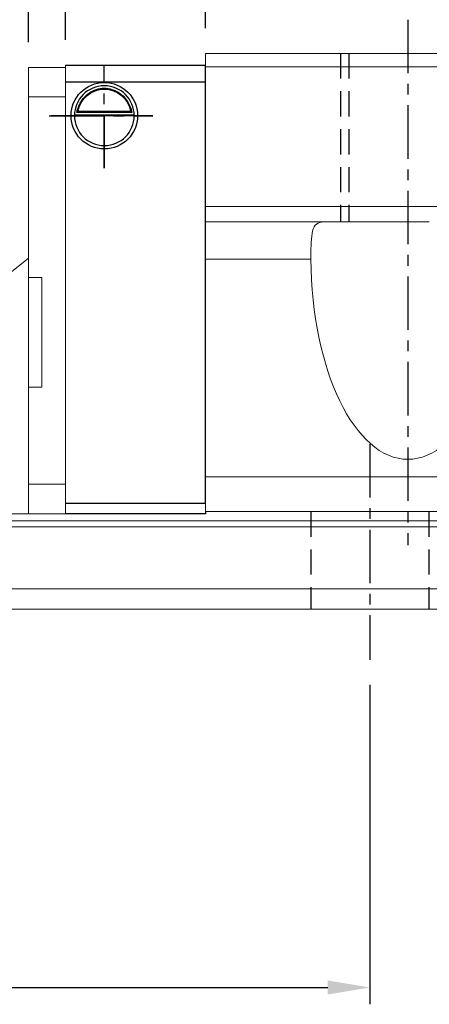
# Model space of a CAD drawing. Header units: millimetres. Extents: x -24 to 264, y 297 to 404.
# Tile 3 of 48: x 163 to 188, y 297 to 356. Entities that reach past the tile are written whole.
import ezdxf

# ---------------------------------------------------------------- set-up
doc = ezdxf.new("R2010")
doc.units = ezdxf.units.MM
doc.header["$PDSIZE"] = -1
doc.linetypes.add('CENTER', pattern=[10.16, 6.35, -1.27, 1.27, -1.27])
doc.linetypes.add('DASHED', pattern=[0.75, 0.5, -0.25])
for name, color, linetype in [('2', 7, 'Continuous'), ('CL', 1, 'CENTER'), ('DIM', 4, 'Continuous'), ('HID', 2, 'DASHED'), ('OUT', 3, 'Continuous')]:
    doc.layers.add(name, color=color, linetype=linetype)
doc.styles.add('DIM-7', font='SIMPLEX.shx', dxfattribs={"width": 0.7, "bigfont": 'chineset.shx'})
doc.dimstyles.new('CNS', dxfattribs={"dimtxt": 3.5, "dimasz": 2.5, "dimexe": 1, "dimexo": 1.5, "dimgap": 0.09, "dimtad": 0, "dimdsep": 46, "dimtxsty": 'DIM-7', "dimcen": 0.09, "dimclrd": 1, "dimclre": 1, "dimclrt": 4, "dimadec": 0, "dimazin": 0, "dimtfac": 1, "dimtix": 1, "dimtmove": 2, "dimatfit": 3, "dimfxl": 1, "dimtvp": 0.971429, "dimtolj": 1, "dimarcsym": 0})

# ---------------------------------------------------------------- blocks, each defined once
blk = doc.blocks.new('*D8')
at = {"layer": 'DEFPOINTS', "color": 0, "transparency": 16777216}
for p in [(124.204, 317.772), (184.204, 317.772), (184.204, 298.313)]:
    blk.add_point(p, dxfattribs=at)
at = {"layer": 'DIM', "color": 7, "lineweight": -2, "transparency": 16777216}
for p, q in [((124.204, 316.272), (124.204, 297.313)), ((184.204, 316.272), (184.204, 297.313)), ((126.704, 298.313), (181.704, 298.313))]:
    blk.add_line(p, q, dxfattribs=at)
at = {"layer": 'DIM', "color": 7, "transparency": 16777216}
for points in [[(126.704, 298.729), (126.704, 297.896), (124.204, 298.313)], [(181.704, 298.729), (181.704, 297.896), (184.204, 298.313)]]:
    blk.add_solid(points, dxfattribs=at)
at = {"layer": 'DIM', "color": 7, "transparency": 16777216, "insert": (154.204, 301.713), "char_height": 3.5, "attachment_point": 5, "style": 'DIM-7'}
blk.add_mtext('\\A1;60', dxfattribs=at)
blk = doc.blocks.new('*D11')
at = {"layer": 'DEFPOINTS', "color": 0, "transparency": 16777216}
for p in [(174.457, 369.687), (174.457, 353.772), (233.457, 353.772)]:
    blk.add_point(p, dxfattribs=at)
at = {"layer": 'DIM', "color": 7, "lineweight": -2, "transparency": 16777216}
for p, q in [((174.457, 355.272), (174.457, 370.687)), ((233.457, 355.272), (233.457, 370.687)), ((230.957, 369.687), (176.957, 369.687))]:
    blk.add_line(p, q, dxfattribs=at)
at = {"layer": 'DIM', "color": 7, "transparency": 16777216}
for points in [[(176.957, 370.104), (176.957, 369.27), (174.457, 369.687)], [(230.957, 370.104), (230.957, 369.27), (233.457, 369.687)]]:
    blk.add_solid(points, dxfattribs=at)
at = {"layer": 'DIM', "color": 7, "transparency": 16777216, "insert": (203.957, 373.087), "char_height": 3.5, "attachment_point": 5, "style": 'DIM-7'}
blk.add_mtext('\\A1;59', dxfattribs=at)
blk = doc.blocks.new('*D5')
at = {"layer": 'DEFPOINTS', "color": 0, "transparency": 16777216}
for p in [(243.96, 383.858), (163.955, 352.937), (243.96, 352.937)]:
    blk.add_point(p, dxfattribs=at)
at = {"layer": 'DIM', "color": 7, "lineweight": -2, "transparency": 16777216}
for p, q in [((163.955, 354.437), (163.955, 384.858)), ((243.96, 354.437), (243.96, 384.858)), ((166.455, 383.858), (241.46, 383.858))]:
    blk.add_line(p, q, dxfattribs=at)
at = {"layer": 'DIM', "color": 7, "transparency": 16777216}
for points in [[(166.455, 384.274), (166.455, 383.441), (163.955, 383.858)], [(241.46, 384.274), (241.46, 383.441), (243.96, 383.858)]]:
    blk.add_solid(points, dxfattribs=at)
at = {"layer": 'DIM', "color": 7, "transparency": 16777216, "insert": (203.957, 387.258), "char_height": 3.5, "attachment_point": 5, "style": 'DIM-7'}
blk.add_mtext('\\A1;80', dxfattribs=at)
blk = doc.blocks.new('*D19')
at = {"layer": 'DEFPOINTS', "color": 0, "transparency": 16777216}
for p in [(241.757, 376.558), (166.157, 353.072), (241.757, 353.072)]:
    blk.add_point(p, dxfattribs=at)
at = {"layer": 'DIM', "color": 7, "lineweight": -2, "transparency": 16777216}
for p, q in [((166.157, 354.572), (166.157, 377.558)), ((241.757, 354.572), (241.757, 377.558)), ((168.657, 376.558), (239.257, 376.558))]:
    blk.add_line(p, q, dxfattribs=at)
at = {"layer": 'DIM', "color": 7, "transparency": 16777216}
for points in [[(168.657, 376.974), (168.657, 376.141), (166.157, 376.558)], [(239.257, 376.974), (239.257, 376.141), (241.757, 376.558)]]:
    blk.add_solid(points, dxfattribs=at)
at = {"layer": 'DIM', "color": 7, "transparency": 16777216, "insert": (203.957, 379.958), "char_height": 3.5, "attachment_point": 5, "style": 'DIM-7'}
blk.add_mtext('\\A1;75.6', dxfattribs=at)

msp = doc.modelspace()

# ---------------------------------------------------------------- linework, layer by layer
at = {"layer": '2', "color": 0, "linetype": 'Continuous'}
for p, q in [((166.157, 353.072), (174.457, 353.072)), ((174.457, 327.072), (174.457, 353.072)), ((174.457, 352.072), (166.157, 352.072)), ((170.089, 350.255), (166.826, 350.255)), ((170.012, 350.322), (166.902, 350.322)), ((166.683, 350.122), (170.232, 350.122)), ((174.457, 348.172), (174.457, 348.422)), ((166.157, 327.072), (174.457, 327.072)), ((174.458, 326.437), (166.157, 326.437)), ((174.458, 326.437), (166.157, 326.437)), ((174.457, 326.572), (174.457, 326.437))]:
    msp.add_line(p, q, dxfattribs=at)
at = {"layer": '2', "color": 0, "linetype": 'Continuous', "extrusion": (0, 0, -1)}
for radius, start, end in [(1.975, 270, 90), (1.975, 90, 270), (1.575, 9.1332, 90), (1.575, 90, 170.8668)]:
    msp.add_arc((-168.457, 350.072), radius, start, end, dxfattribs=at)
at = {"layer": '2', "color": 0, "linetype": 'Continuous'}
for start, end in [(90, 270), (270, 90)]:
    msp.add_arc((168.457, 350.072), 1.775, start, end, dxfattribs=at)
for points, knots in [([(166.826, 350.255), (166.841, 350.331), (166.864, 350.42), (166.927, 350.61), (166.97, 350.712), (167.075, 350.907), (167.138, 351.004), (167.31, 351.215), (167.429, 351.326), (167.688, 351.506), (167.833, 351.579), (168.135, 351.676), (168.297, 351.703), (168.457, 351.703)], [0, 0, 0, 0, 0.137686, 0.137686, 0.275472, 0.275472, 0.412356, 0.412356, 0.606431, 0.606431, 0.804639, 0.804639, 1, 1, 1, 1]), ([(168.457, 351.703), (168.609, 351.703), (168.761, 351.679), (169.078, 351.583), (169.244, 351.499), (169.514, 351.301), (169.628, 351.19), (169.8, 350.971), (169.867, 350.864), (169.973, 350.65), (170.014, 350.54), (170.063, 350.374), (170.078, 350.311), (170.089, 350.255)], [0, 0, 0, 0, 0.183798, 0.183798, 0.410489, 0.410489, 0.600027, 0.600027, 0.749109, 0.749109, 0.899192, 0.899192, 1, 1, 1, 1])]:
    msp.add_open_spline(points, degree=3, knots=knots, dxfattribs=at)
msp.add_open_spline([(170.012, 350.322), (170.038, 350.3), (170.064, 350.277), (170.089, 350.255)], degree=3, dxfattribs=at)
at = {"layer": 'CL', "color": 0, "ltscale": 0.5}
for p, q in [((186.457, 355.772), (186.457, 324.572)), ((168.457, 346.949), (168.457, 353.072)), ((168.457, 350.072), (165.185, 350.072)), ((165.185, 350.072), (171.325, 350.072)), ((171.325, 350.072), (168.457, 350.072)), ((168.457, 350.072), (168.457, 346.949)), ((184.204, 330.572), (184.204, 317.772))]:
    msp.add_line(p, q, dxfattribs=at)
at = {"layer": 'HID', "color": 0, "ltscale": 3}
for p, q in [((182.457, 353.772), (182.457, 343.772)), ((182.957, 353.772), (182.957, 343.772)), ((180.704, 326.572), (180.704, 320.772)), ((187.704, 326.572), (187.704, 320.772))]:
    msp.add_line(p, q, dxfattribs=at)
at = {"layer": 'OUT', "color": 0, "linetype": 'Continuous', "lineweight": 15}
for p, q in [((192.057, 353.772), (174.457, 353.772)), ((174.457, 352.972), (174.457, 353.772)), ((163.955, 352.937), (166.157, 352.937)), ((163.955, 352.937), (163.955, 326.437)), ((166.157, 353.072), (166.157, 352.072)), ((166.157, 326.437), (166.157, 352.937)), ((192.057, 352.972), (174.457, 352.972)), ((174.457, 344.672), (174.457, 352.972)), ((163.955, 351.187), (166.157, 351.187)), ((174.457, 343.771), (174.457, 344.671)), ((192.057, 344.671), (174.457, 344.671)), ((174.457, 341.548), (174.457, 343.772)), ((185.185, 343.772), (174.457, 343.772)), ((185.187, 343.772), (185.185, 343.772)), ((187.728, 343.772), (185.187, 343.772)), ((187.73, 343.772), (187.728, 343.772)), ((162.755, 340.637), (163.955, 341.608)), ((180.708, 341.551), (174.457, 341.551)), ((174.457, 328.622), (174.457, 341.548)), ((163.955, 340.463), (164.755, 340.463)), ((164.755, 340.463), (164.755, 333.963)), ((163.955, 333.963), (164.755, 333.963)), ((174.457, 326.572), (174.457, 328.622)), ((233.457, 328.622), (174.457, 328.622)), ((163.957, 328.187), (166.157, 328.187)), ((162.757, 326.437), (166.157, 326.437)), ((233.457, 326.572), (174.457, 326.572)), ((264.204, 325.665), (145.749, 325.665)), ((264.204, 326.018), (145.804, 326.018)), ((264.204, 321.972), (144.627, 321.972)), ((264.204, 320.772), (104.204, 320.772))]:
    msp.add_line(p, q, dxfattribs=at)
msp.add_ellipse((186.457, 341.735), major_axis=(0, 12.064), ratio=0.476606, start_param=1.586078, end_param=4.697155, dxfattribs=at)
msp.add_open_spline([(166.826, 350.255), (166.851, 350.277), (166.877, 350.3), (166.902, 350.322)], degree=3, dxfattribs=at)
msp.add_open_spline([(181.448, 343.772), (181.301, 343.748), (181.007, 343.7), (180.791, 343.266), (180.71, 342.592), (180.707, 341.969), (180.708, 341.604), (180.708, 341.547)], degree=3, knots=[0, 0, 0, 0, 0.243161, 0.487082, 0.718164, 0.955139, 1, 1, 1, 1], dxfattribs=at)

# ---------------------------------------------------------------- dimensions: what is measured, and where the dimension line sits
at = {"layer": 'DIM', "color": 0}
for base, p1, p2, picture, middle in [((243.9599, 383.8577), (163.955, 352.9366), (243.9599, 352.9366), '*D5', (203.9574, 387.2577)), ((241.757, 376.558), (166.157, 353.072), (241.757, 353.072), '*D19', (203.957, 379.958)), ((174.457, 369.687), (233.457, 353.772), (174.457, 353.772), '*D11', (203.957, 373.087)), ((184.204, 298.313), (124.204, 317.772), (184.204, 317.772), '*D8', (154.204, 301.713))]:
    dim = msp.add_linear_dim(base=base, p1=p1, p2=p2, dimstyle='CNS', override={"dimclrd": 7, "dimclre": 7, "dimclrt": 7}, dxfattribs=at)
    dim.commit()
    dim.dimension.update_dxf_attribs({"geometry": picture, "text_midpoint": middle})

doc.saveas('drawing.dxf')
